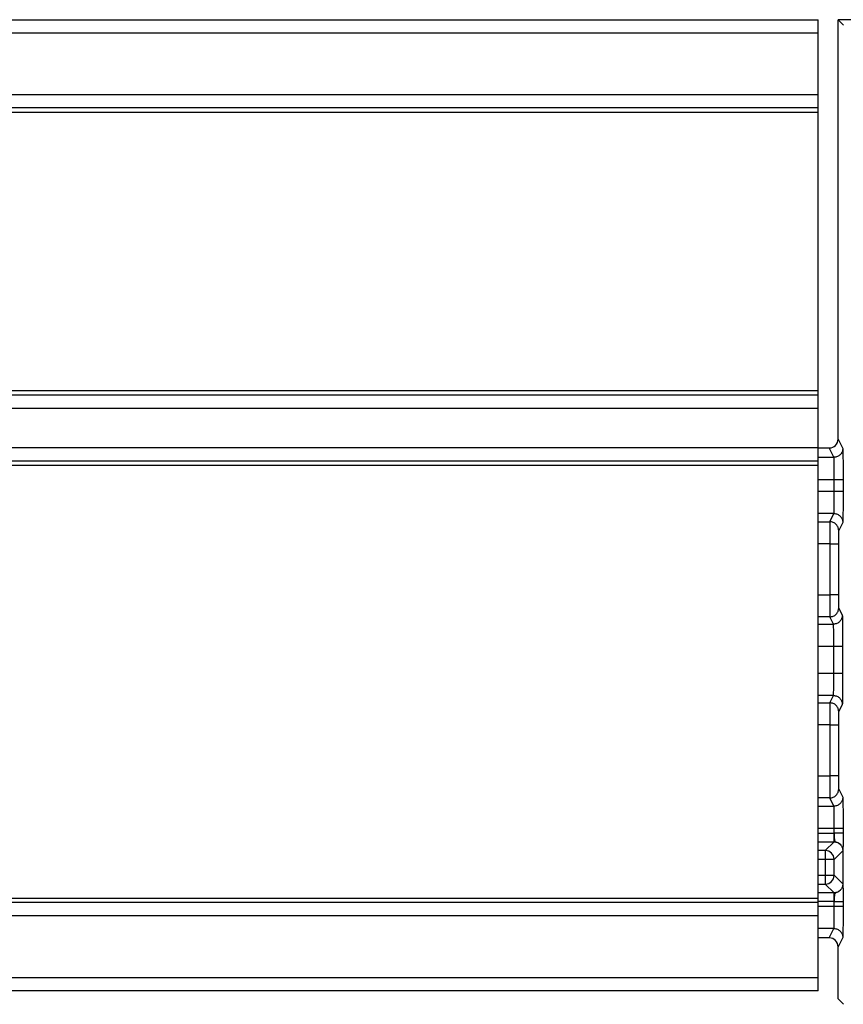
# Model space of a CAD drawing. Header units: millimetres. Extents: x 3234.056 to 3234.956, y 3470.282 to 3471.182.
# Tile 5 of 10: x 3234.914 to 3234.932, y 3470.283 to 3470.305. Entities that reach past the tile are written whole.
import ezdxf

# ---------------------------------------------------------------- set-up
doc = ezdxf.new("R2010")
doc.units = ezdxf.units.MM
doc.layers.add('SANINDUSA', color=3, linetype='Continuous')

msp = doc.modelspace()

# ---------------------------------------------------------------- linework, layer by layer
at = {"layer": 'SANINDUSA'}
for p, q in [((3234.101739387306, 3470.304856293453), (3234.931739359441, 3470.304856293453)), ((3234.931739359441, 3470.304556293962), (3234.931739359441, 3470.304856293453)), ((3234.932312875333, 3470.304732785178), (3234.932189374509, 3470.304856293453)), ((3234.941689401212, 3470.304856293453), (3234.932189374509, 3470.304856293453)), ((3234.932189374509, 3470.295356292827), (3234.932189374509, 3470.304856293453)), ((3234.101739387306, 3470.304556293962), (3234.931739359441, 3470.304556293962)), ((3234.931739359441, 3470.303156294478), (3234.931739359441, 3470.304556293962)), ((3234.931739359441, 3470.303156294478), (3234.101739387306, 3470.303156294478)), ((3234.931739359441, 3470.302856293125), (3234.931739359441, 3470.303156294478)), ((3234.931739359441, 3470.302856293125), (3234.101739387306, 3470.302856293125)), ((3234.931739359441, 3470.302756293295), (3234.931739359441, 3470.302856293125)), ((3234.931739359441, 3470.302756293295), (3234.101739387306, 3470.302756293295)), ((3234.931739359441, 3470.296456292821), (3234.931739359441, 3470.302756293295)), ((3234.101739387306, 3470.296456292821), (3234.931739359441, 3470.296456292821)), ((3234.101739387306, 3470.296356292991), (3234.931739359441, 3470.296356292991)), ((3234.931739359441, 3470.296356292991), (3234.931739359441, 3470.296456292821)), ((3234.931739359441, 3470.2960562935), (3234.931739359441, 3470.296356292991)), ((3234.101739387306, 3470.2960562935), (3234.931739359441, 3470.2960562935)), ((3234.931739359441, 3470.295156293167), (3234.931739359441, 3470.2960562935)), ((3234.932189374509, 3470.295356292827), (3234.932295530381, 3470.295144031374)), ((3234.931739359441, 3470.295156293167), (3234.101739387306, 3470.295156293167)), ((3234.931739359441, 3470.294856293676), (3234.931739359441, 3470.295156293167)), ((3234.931739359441, 3470.295156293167), (3234.931989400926, 3470.295156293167)), ((3234.932095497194, 3470.294944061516), (3234.931989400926, 3470.295156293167)), ((3234.931739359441, 3470.294856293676), (3234.101739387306, 3470.294856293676)), ((3234.931739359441, 3470.294944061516), (3234.932095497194, 3470.294944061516)), ((3234.931739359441, 3470.294756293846), (3234.931739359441, 3470.294856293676)), ((3234.931739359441, 3470.294756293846), (3234.101739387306, 3470.294756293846)), ((3234.931739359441, 3470.28495629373), (3234.931739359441, 3470.294756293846)), ((3234.931739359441, 3470.294444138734), (3234.932101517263, 3470.294444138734)), ((3234.932101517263, 3470.294168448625), (3234.932101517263, 3470.294444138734)), ((3234.932301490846, 3470.294444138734), (3234.932301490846, 3470.294168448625)), ((3234.932101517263, 3470.294168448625), (3234.931739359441, 3470.294168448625)), ((3234.932095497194, 3470.293668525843), (3234.931739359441, 3470.293668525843)), ((3234.932002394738, 3470.293482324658), (3234.932095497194, 3470.293668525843)), ((3234.931739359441, 3470.293482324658), (3234.932002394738, 3470.293482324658)), ((3234.932295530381, 3470.293468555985), (3234.932202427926, 3470.2932823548)), ((3234.931999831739, 3470.292982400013), (3234.931739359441, 3470.292982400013)), ((3234.931999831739, 3470.292982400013), (3234.931999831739, 3470.29183018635)), ((3234.932199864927, 3470.292982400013), (3234.932199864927, 3470.29183018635)), ((3234.931739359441, 3470.29183018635), (3234.931999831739, 3470.29183018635)), ((3234.932202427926, 3470.291530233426), (3234.932284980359, 3470.291365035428)), ((3234.932002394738, 3470.291330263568), (3234.931739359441, 3470.291330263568)), ((3234.932085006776, 3470.291165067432), (3234.932002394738, 3470.291330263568)), ((3234.931739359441, 3470.291165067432), (3234.932085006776, 3470.291165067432)), ((3234.931739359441, 3470.290665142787), (3234.932091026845, 3470.290665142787)), ((3234.932091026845, 3470.290047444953), (3234.932091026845, 3470.290665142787)), ((3234.932291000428, 3470.290665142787), (3234.932291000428, 3470.290047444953)), ((3234.932091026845, 3470.290047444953), (3234.931739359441, 3470.290047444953)), ((3234.932085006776, 3470.289547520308), (3234.931739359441, 3470.289547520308)), ((3234.932002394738, 3470.289382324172), (3234.932085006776, 3470.289547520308)), ((3234.931739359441, 3470.289382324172), (3234.932002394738, 3470.289382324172)), ((3234.932284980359, 3470.289347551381), (3234.932202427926, 3470.289182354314)), ((3234.931999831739, 3470.288882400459), (3234.931739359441, 3470.288882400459)), ((3234.931999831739, 3470.288882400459), (3234.931999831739, 3470.287730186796)), ((3234.932199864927, 3470.288882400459), (3234.932199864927, 3470.287730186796)), ((3234.931739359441, 3470.287730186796), (3234.931999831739, 3470.287730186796)), ((3234.932202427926, 3470.28743023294), (3234.932295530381, 3470.287244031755)), ((3234.932002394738, 3470.287230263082), (3234.931739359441, 3470.287230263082)), ((3234.932095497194, 3470.287044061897), (3234.932002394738, 3470.287230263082)), ((3234.931739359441, 3470.287044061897), (3234.932095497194, 3470.287044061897)), ((3234.931739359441, 3470.286544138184), (3234.932101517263, 3470.286544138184)), ((3234.932101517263, 3470.286431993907), (3234.932101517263, 3470.286544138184)), ((3234.932301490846, 3470.286544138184), (3234.932301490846, 3470.286431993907)), ((3234.931739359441, 3470.286432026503), (3234.932096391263, 3470.286432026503)), ((3234.931739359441, 3470.286232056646), (3234.932096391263, 3470.286232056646)), ((3234.932096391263, 3470.286232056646), (3234.931899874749, 3470.286035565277)), ((3234.931899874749, 3470.286035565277), (3234.931739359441, 3470.286035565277)), ((3234.931899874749, 3470.286035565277), (3234.931899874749, 3470.285835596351)), ((3234.932296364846, 3470.286032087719), (3234.932099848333, 3470.285835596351)), ((3234.932296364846, 3470.286032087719), (3234.93229666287, 3470.28601519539)), ((3234.932296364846, 3470.286032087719), (3234.93229666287, 3470.28601519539)), ((3234.932299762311, 3470.28597742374), (3234.932299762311, 3470.285335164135)), ((3234.931899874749, 3470.285835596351), (3234.931739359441, 3470.285835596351)), ((3234.932099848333, 3470.285835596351), (3234.931899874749, 3470.285835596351)), ((3234.931899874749, 3470.285835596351), (3234.931899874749, 3470.285476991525)), ((3234.932099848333, 3470.285476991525), (3234.932099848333, 3470.285835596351)), ((3234.931739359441, 3470.285476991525), (3234.931899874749, 3470.285476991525)), ((3234.931899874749, 3470.285476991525), (3234.932099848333, 3470.285476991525)), ((3234.931899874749, 3470.285476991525), (3234.931899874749, 3470.285277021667)), ((3234.932099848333, 3470.285476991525), (3234.932296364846, 3470.285280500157)), ((3234.931739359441, 3470.285277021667), (3234.931899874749, 3470.285277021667)), ((3234.931899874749, 3470.285277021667), (3234.932096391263, 3470.285080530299)), ((3234.932096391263, 3470.285080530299), (3234.931739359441, 3470.285080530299)), ((3234.101739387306, 3470.28495629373), (3234.931739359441, 3470.28495629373)), ((3234.931739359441, 3470.2848562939), (3234.101739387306, 3470.2848562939)), ((3234.931739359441, 3470.2848562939), (3234.931739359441, 3470.28495629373)), ((3234.932096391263, 3470.284880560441), (3234.931739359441, 3470.284880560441)), ((3234.931739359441, 3470.284556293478), (3234.931739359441, 3470.2848562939)), ((3234.932101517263, 3470.284768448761), (3234.931739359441, 3470.284768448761)), ((3234.932101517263, 3470.284768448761), (3234.932101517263, 3470.284880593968)), ((3234.932301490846, 3470.284880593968), (3234.932301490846, 3470.284768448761)), ((3234.931739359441, 3470.284556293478), (3234.101739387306, 3470.284556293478)), ((3234.931739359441, 3470.283156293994), (3234.931739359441, 3470.284556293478)), ((3234.932095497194, 3470.284268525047), (3234.931739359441, 3470.284268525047)), ((3234.931989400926, 3470.284056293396), (3234.932095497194, 3470.284268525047)), ((3234.932295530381, 3470.284068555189), (3234.932189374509, 3470.283856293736)), ((3234.931989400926, 3470.284056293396), (3234.931739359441, 3470.284056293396)), ((3234.932189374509, 3470.282676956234), (3234.932189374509, 3470.283856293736)), ((3234.931739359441, 3470.283156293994), (3234.101739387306, 3470.283156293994)), ((3234.931739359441, 3470.282856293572), (3234.931739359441, 3470.283156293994)), ((3234.931739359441, 3470.282856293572), (3234.101739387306, 3470.282856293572)), ((3234.932312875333, 3470.282553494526), (3234.932189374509, 3470.282676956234))]:
    msp.add_line(p, q, dxfattribs=at)
for centre, radius, start, end in [((3234.931899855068, 3470.285835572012), 0.0001999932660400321, 0.006972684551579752, 89.99436151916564), ((3234.931899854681, 3470.285477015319), 0.0001999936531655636, 270.0057493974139, 359.9931832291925)]:
    msp.add_arc(centre, radius, start, end, dxfattribs=at)
for centre, major_axis, ratio, start_param, end_param in [((3234.931989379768, 3470.295356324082), (8.945429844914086e-05, -0.0001789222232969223), 0.999809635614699, 5.819644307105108, 7.390288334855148), ((3234.931989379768, 3470.283856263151), (-8.945429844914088e-05, -0.0001789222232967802), 0.9998096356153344, 2.034489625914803, 3.605133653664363)]:
    msp.add_ellipse(centre, major_axis=major_axis, ratio=ratio, start_param=start_param, end_param=end_param, dxfattribs=at)
for points, knots in [([(3234.932236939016, 3470.295002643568), (3234.932227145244, 3470.294993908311), (3234.932207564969, 3470.294976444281), (3234.932172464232, 3470.294958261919), (3234.932134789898, 3470.294946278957), (3234.932108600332, 3470.294944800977), (3234.932095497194, 3470.294944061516)], [0, 0, 0, 0, 0.250120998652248, 0.5000563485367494, 0.7498686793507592, 1, 1, 1, 1]), ([(3234.932295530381, 3470.295144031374), (3234.932294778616, 3470.295130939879), (3234.93229327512, 3470.295104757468), (3234.932281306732, 3470.295067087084), (3234.932263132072, 3470.295031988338), (3234.932245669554, 3470.29501242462), (3234.932236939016, 3470.295002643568)], [0, 0, 0, 0, 0.2500306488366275, 0.5000502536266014, 0.7500457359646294, 1, 1, 1, 1]), ([(3234.932295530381, 3470.295144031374), (3234.932296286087, 3470.295133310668), (3234.932297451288, 3470.295116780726), (3234.932298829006, 3470.295028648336), (3234.93229978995, 3470.294938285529), (3234.932300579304, 3470.294827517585), (3234.932301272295, 3470.294665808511), (3234.93230140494, 3470.294531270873), (3234.932301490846, 3470.294444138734)], [0, 0, 0, 0, 0.2397225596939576, 0.369621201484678, 0.5000288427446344, 0.6299249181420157, 0.7603240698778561, 1, 1, 1, 1]), ([(3234.932099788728, 3470.294794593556), (3234.93209943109, 3470.294816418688), (3234.932098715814, 3470.29486006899), (3234.932097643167, 3470.294906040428), (3234.932096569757, 3470.294936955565), (3234.93209585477, 3470.294941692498), (3234.932095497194, 3470.294944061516)], [0, 0, 0, 0, 0.2500026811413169, 0.5000058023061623, 0.7499446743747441, 1, 1, 1, 1]), ([(3234.932101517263, 3470.294444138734), (3234.932101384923, 3470.294476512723), (3234.932101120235, 3470.294541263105), (3234.932100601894, 3470.294634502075), (3234.932100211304, 3470.294721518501), (3234.932099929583, 3470.294770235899), (3234.932099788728, 3470.294794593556)], [0, 0, 0, 0, 0.2499862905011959, 0.4999911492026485, 0.7500062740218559, 1, 1, 1, 1]), ([(3234.932101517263, 3470.294444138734), (3234.932114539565, 3470.294444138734), (3234.932140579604, 3470.294444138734), (3234.93217806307, 3470.294444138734), (3234.932213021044, 3470.294444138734), (3234.932232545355, 3470.294444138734), (3234.932242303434, 3470.294444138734)], [0, 0, 0, 0, 0.2500104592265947, 0.4999332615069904, 0.7500710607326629, 1, 1, 1, 1]), ([(3234.932242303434, 3470.294444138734), (3234.932251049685, 3470.294444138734), (3234.932268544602, 3470.294444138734), (3234.932286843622, 3470.294444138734), (3234.932298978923, 3470.294444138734), (3234.932300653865, 3470.294444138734), (3234.932301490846, 3470.294444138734)], [0, 0, 0, 0, 0.2499786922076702, 0.5000263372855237, 0.7501592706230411, 1, 1, 1, 1]), ([(3234.932099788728, 3470.293817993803), (3234.932099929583, 3470.293842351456), (3234.932100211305, 3470.293891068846), (3234.932100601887, 3470.293978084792), (3234.932101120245, 3470.294071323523), (3234.932101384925, 3470.294136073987), (3234.932101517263, 3470.294168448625)], [0, 0, 0, 0, 0.2499936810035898, 0.5000087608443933, 0.7500089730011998, 1, 1, 1, 1]), ([(3234.932242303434, 3470.294168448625), (3234.932232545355, 3470.294168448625), (3234.932213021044, 3470.294168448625), (3234.93217806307, 3470.294168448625), (3234.932140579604, 3470.294168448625), (3234.932114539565, 3470.294168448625), (3234.932101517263, 3470.294168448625)], [0, 0, 0, 0, 0.2499289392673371, 0.5000667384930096, 0.7499895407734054, 1, 1, 1, 1]), ([(3234.932301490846, 3470.294168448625), (3234.932300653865, 3470.294168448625), (3234.932298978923, 3470.294168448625), (3234.932286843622, 3470.294168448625), (3234.932268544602, 3470.294168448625), (3234.932251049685, 3470.294168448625), (3234.932242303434, 3470.294168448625)], [0, 0, 0, 0, 0.2498407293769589, 0.4999736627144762, 0.7500213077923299, 1, 1, 1, 1]), ([(3234.932301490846, 3470.294168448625), (3234.932301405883, 3470.29408131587), (3234.932301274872, 3470.293946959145), (3234.93230057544, 3470.293785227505), (3234.932299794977, 3470.293674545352), (3234.932298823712, 3470.29358406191), (3234.932297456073, 3470.293495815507), (3234.932296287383, 3470.293479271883), (3234.932295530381, 3470.293468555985)], [0, 0, 0, 0, 0.2396765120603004, 0.3695757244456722, 0.4999727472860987, 0.6299065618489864, 0.7602772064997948, 1, 1, 1, 1]), ([(3234.932095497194, 3470.293668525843), (3234.93209585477, 3470.293670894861), (3234.932096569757, 3470.293675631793), (3234.932097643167, 3470.29370654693), (3234.932098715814, 3470.293752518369), (3234.93209943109, 3470.293796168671), (3234.932099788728, 3470.293817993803)], [0, 0, 0, 0, 0.2500553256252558, 0.4999941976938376, 0.749997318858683, 1, 1, 1, 1]), ([(3234.932095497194, 3470.293668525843), (3234.932108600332, 3470.293667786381), (3234.932134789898, 3470.293666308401), (3234.932172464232, 3470.29365432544), (3234.932207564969, 3470.293636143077), (3234.932227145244, 3470.293618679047), (3234.932236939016, 3470.29360994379)], [0, 0, 0, 0, 0.2501313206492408, 0.4999436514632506, 0.749879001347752, 1, 1, 1, 1]), ([(3234.932002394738, 3470.293482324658), (3234.932002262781, 3470.293479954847), (3234.932001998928, 3470.293475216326), (3234.932001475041, 3470.293444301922), (3234.932001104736, 3470.293398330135), (3234.932000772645, 3470.293354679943), (3234.932000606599, 3470.293332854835)], [0, 0, 0, 0, 0.2500553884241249, 0.4999944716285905, 0.7499971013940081, 1, 1, 1, 1]), ([(3234.93214383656, 3470.293423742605), (3234.932134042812, 3470.293432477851), (3234.932114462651, 3470.293449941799), (3234.932079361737, 3470.293468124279), (3234.932041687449, 3470.293480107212), (3234.932015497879, 3470.293481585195), (3234.932002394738, 3470.293482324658)], [0, 0, 0, 0, 0.250122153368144, 0.5000569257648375, 0.7498689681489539, 1, 1, 1, 1]), ([(3234.932236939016, 3470.29360994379), (3234.932245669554, 3470.293600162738), (3234.932263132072, 3470.293580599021), (3234.932281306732, 3470.293545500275), (3234.93229327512, 3470.29350782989), (3234.932294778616, 3470.293481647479), (3234.932295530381, 3470.293468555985)], [0, 0, 0, 0, 0.2499542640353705, 0.4999497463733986, 0.7499693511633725, 1, 1, 1, 1]), ([(3234.932000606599, 3470.293332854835), (3234.932000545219, 3470.293308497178), (3234.932000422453, 3470.293259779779), (3234.932000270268, 3470.293172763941), (3234.931999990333, 3470.293079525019), (3234.931999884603, 3470.293014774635), (3234.931999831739, 3470.292982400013)], [0, 0, 0, 0, 0.2499937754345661, 0.5000089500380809, 0.750008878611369, 1, 1, 1, 1]), ([(3234.932202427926, 3470.2932823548), (3234.932201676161, 3470.293295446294), (3234.932200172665, 3470.293321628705), (3234.932188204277, 3470.29335929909), (3234.932170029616, 3470.293394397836), (3234.932152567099, 3470.293413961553), (3234.93214383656, 3470.293423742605)], [0, 0, 0, 0, 0.2500306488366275, 0.5000502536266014, 0.7500457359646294, 1, 1, 1, 1]), ([(3234.932202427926, 3470.2932823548), (3234.932202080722, 3470.29327770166), (3234.932201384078, 3470.293268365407), (3234.932200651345, 3470.293208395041), (3234.9322002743, 3470.293146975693), (3234.932199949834, 3470.293077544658), (3234.932199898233, 3470.293019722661), (3234.932199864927, 3470.292982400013)], [0, 0, 0, 0, 0.2490215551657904, 0.4996472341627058, 0.6284228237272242, 0.7601562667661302, 1, 1, 1, 1]), ([(3234.931999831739, 3470.292982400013), (3234.932012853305, 3470.292982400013), (3234.932038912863, 3470.292982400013), (3234.932076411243, 3470.292982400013), (3234.932111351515, 3470.292982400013), (3234.932130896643, 3470.292982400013), (3234.932140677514, 3470.292982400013)], [0, 0, 0, 0, 0.2499014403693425, 0.5001181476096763, 0.7498466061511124, 1, 1, 1, 1]), ([(3234.932140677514, 3470.292982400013), (3234.932149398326, 3470.292982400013), (3234.932166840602, 3470.292982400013), (3234.932185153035, 3470.292982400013), (3234.932197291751, 3470.292982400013), (3234.932199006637, 3470.292982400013), (3234.932199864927, 3470.292982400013)], [0, 0, 0, 0, 0.2500024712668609, 0.5000236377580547, 0.7497651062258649, 1, 1, 1, 1]), ([(3234.931999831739, 3470.29183018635), (3234.931999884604, 3470.291797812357), (3234.931999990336, 3470.29173306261), (3234.932000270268, 3470.291639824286), (3234.932000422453, 3470.291552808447), (3234.932000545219, 3470.291504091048), (3234.932000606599, 3470.291479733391)], [0, 0, 0, 0, 0.2499875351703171, 0.4999886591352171, 0.7500050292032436, 1, 1, 1, 1]), ([(3234.932140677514, 3470.29183018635), (3234.932130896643, 3470.29183018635), (3234.932111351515, 3470.29183018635), (3234.932076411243, 3470.29183018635), (3234.932038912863, 3470.29183018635), (3234.932012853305, 3470.29183018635), (3234.931999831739, 3470.29183018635)], [0, 0, 0, 0, 0.2501533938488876, 0.4998818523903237, 0.7500985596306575, 1, 1, 1, 1]), ([(3234.932199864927, 3470.29183018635), (3234.932199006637, 3470.29183018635), (3234.932197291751, 3470.29183018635), (3234.932185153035, 3470.29183018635), (3234.932166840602, 3470.29183018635), (3234.932149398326, 3470.29183018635), (3234.932140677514, 3470.29183018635)], [0, 0, 0, 0, 0.250234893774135, 0.4999763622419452, 0.7499975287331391, 1, 1, 1, 1]), ([(3234.932199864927, 3470.29183018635), (3234.932199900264, 3470.291791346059), (3234.93219997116, 3470.2917134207), (3234.932200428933, 3470.291630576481), (3234.932200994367, 3470.291579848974), (3234.93220159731, 3470.291541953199), (3234.93220210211, 3470.291534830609), (3234.932202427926, 3470.291530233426)], [0, 0, 0, 0, 0.2490327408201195, 0.499634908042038, 0.628442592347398, 0.7601831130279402, 1, 1, 1, 1]), ([(3234.932000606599, 3470.291479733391), (3234.932000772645, 3470.291457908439), (3234.932001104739, 3470.291414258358), (3234.932001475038, 3470.291368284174), (3234.932001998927, 3470.291337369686), (3234.932002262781, 3470.29133263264), (3234.932002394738, 3470.291330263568)], [0, 0, 0, 0, 0.250002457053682, 0.5000069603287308, 0.7499456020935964, 1, 1, 1, 1]), ([(3234.93214383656, 3470.291388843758), (3234.932152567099, 3470.29139862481), (3234.932170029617, 3470.291418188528), (3234.932188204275, 3470.291453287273), (3234.932200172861, 3470.291490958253), (3234.932201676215, 3470.291517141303), (3234.932202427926, 3470.291530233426)], [0, 0, 0, 0, 0.2499513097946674, 0.4999438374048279, 0.7499604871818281, 1, 1, 1, 1]), ([(3234.932002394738, 3470.291330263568), (3234.932015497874, 3470.291331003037), (3234.932041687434, 3470.291332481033), (3234.932079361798, 3470.291344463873), (3234.93211446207, 3470.291362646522), (3234.932134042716, 3470.291380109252), (3234.93214383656, 3470.291388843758)], [0, 0, 0, 0, 0.2501329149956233, 0.4999468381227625, 0.749883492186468, 0.9999999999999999, 0.9999999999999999, 0.9999999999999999, 0.9999999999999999]), ([(3234.932226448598, 3470.291223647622), (3234.932216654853, 3470.291214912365), (3234.9321970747, 3470.291197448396), (3234.932161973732, 3470.291179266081), (3234.932124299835, 3470.29116728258), (3234.932098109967, 3470.291165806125), (3234.932085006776, 3470.291165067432)], [0, 0, 0, 0, 0.2501230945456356, 0.5000588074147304, 0.7498717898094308, 1, 1, 1, 1]), ([(3234.932284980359, 3470.291365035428), (3234.932284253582, 3470.291351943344), (3234.932282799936, 3470.291325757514), (3234.932270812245, 3470.29128809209), (3234.932252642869, 3470.291252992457), (3234.932235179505, 3470.291233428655), (3234.932226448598, 3470.291223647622)], [0, 0, 0, 0, 0.2500021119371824, 0.500035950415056, 0.750040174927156, 1, 1, 1, 1]), ([(3234.932284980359, 3470.291365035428), (3234.932285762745, 3470.291354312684), (3234.93228696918, 3470.291337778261), (3234.932288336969, 3470.29124965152), (3234.932289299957, 3470.291159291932), (3234.932290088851, 3470.291048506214), (3234.932290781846, 3470.290886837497), (3234.932290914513, 3470.290752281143), (3234.932291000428, 3470.290665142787)], [0, 0, 0, 0, 0.2396754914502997, 0.3695785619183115, 0.4999898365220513, 0.6298895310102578, 0.7603173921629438, 1, 1, 1, 1]), ([(3234.932089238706, 3470.29101559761), (3234.932088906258, 3470.291037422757), (3234.932088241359, 3470.291081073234), (3234.932087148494, 3470.291127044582), (3234.932086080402, 3470.291157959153), (3234.932085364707, 3470.291162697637), (3234.932085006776, 3470.291165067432)], [0, 0, 0, 0, 0.2500013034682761, 0.5000047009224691, 0.7499438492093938, 1, 1, 1, 1]), ([(3234.932091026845, 3470.290665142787), (3234.932090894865, 3470.290697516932), (3234.932090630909, 3470.290762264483), (3234.932090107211, 3470.290855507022), (3234.932089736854, 3470.290942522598), (3234.932089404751, 3470.290991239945), (3234.932089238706, 3470.29101559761)], [0, 0, 0, 0, 0.2500020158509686, 0.4999983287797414, 0.7500095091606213, 1, 1, 1, 1]), ([(3234.932091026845, 3470.290665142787), (3234.932104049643, 3470.290665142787), (3234.932130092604, 3470.290665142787), (3234.932167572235, 3470.290665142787), (3234.932202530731, 3470.290665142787), (3234.932222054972, 3470.290665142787), (3234.932231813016, 3470.290665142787)], [0, 0, 0, 0, 0.2499826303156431, 0.4999147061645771, 0.7500617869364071, 1, 1, 1, 1]), ([(3234.932231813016, 3470.290665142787), (3234.932240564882, 3470.290665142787), (3234.932258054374, 3470.290665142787), (3234.93227625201, 3470.290665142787), (3234.932288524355, 3470.290665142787), (3234.932290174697, 3470.290665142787), (3234.932291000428, 3470.290665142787)], [0, 0, 0, 0, 0.2502125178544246, 0.5000179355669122, 0.7498394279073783, 0.9999999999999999, 0.9999999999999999, 0.9999999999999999, 0.9999999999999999]), ([(3234.932089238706, 3470.28969699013), (3234.932089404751, 3470.289721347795), (3234.932089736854, 3470.289770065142), (3234.932090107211, 3470.289857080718), (3234.932090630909, 3470.289950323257), (3234.932090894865, 3470.290015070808), (3234.932091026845, 3470.290047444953)], [0, 0, 0, 0, 0.2499904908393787, 0.5000016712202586, 0.7499979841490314, 1, 1, 1, 1]), ([(3234.932231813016, 3470.290047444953), (3234.932222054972, 3470.290047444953), (3234.932202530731, 3470.290047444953), (3234.932167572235, 3470.290047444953), (3234.932130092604, 3470.290047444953), (3234.932104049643, 3470.290047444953), (3234.932091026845, 3470.290047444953)], [0, 0, 0, 0, 0.2499382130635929, 0.5000852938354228, 0.7500173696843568, 1, 1, 1, 1]), ([(3234.932291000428, 3470.290047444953), (3234.932290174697, 3470.290047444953), (3234.932288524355, 3470.290047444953), (3234.93227625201, 3470.290047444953), (3234.932258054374, 3470.290047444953), (3234.932240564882, 3470.290047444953), (3234.932231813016, 3470.290047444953)], [0, 0, 0, 0, 0.2501605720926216, 0.4999820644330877, 0.7497874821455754, 1, 1, 1, 1]), ([(3234.932291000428, 3470.290047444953), (3234.932290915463, 3470.289960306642), (3234.932290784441, 3470.289825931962), (3234.93229008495, 3470.289664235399), (3234.932289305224, 3470.289553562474), (3234.932288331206, 3470.289463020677), (3234.932286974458, 3470.289374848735), (3234.932285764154, 3470.289358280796), (3234.932284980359, 3470.289347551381)], [0, 0, 0, 0, 0.2396816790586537, 0.3696095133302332, 0.5000093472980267, 0.6299036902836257, 0.7603252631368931, 1, 1, 1, 1]), ([(3234.932085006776, 3470.289547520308), (3234.932085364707, 3470.289549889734), (3234.932086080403, 3470.28955462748), (3234.932087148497, 3470.289585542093), (3234.932088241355, 3470.289631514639), (3234.932088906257, 3470.289675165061), (3234.932089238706, 3470.28969699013)], [0, 0, 0, 0, 0.250055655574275, 0.4999945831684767, 0.7499989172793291, 1, 1, 1, 1]), ([(3234.932085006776, 3470.289547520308), (3234.932098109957, 3470.289546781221), (3234.932124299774, 3470.28954530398), (3234.932161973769, 3470.289533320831), (3234.932197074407, 3470.289515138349), (3234.932216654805, 3470.289497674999), (3234.932226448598, 3470.289488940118)], [0, 0, 0, 0, 0.2501295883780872, 0.4999433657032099, 0.749879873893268, 1, 1, 1, 1]), ([(3234.932226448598, 3470.289488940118), (3234.932235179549, 3470.289479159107), (3234.932252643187, 3470.289459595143), (3234.932270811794, 3470.289424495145), (3234.932282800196, 3470.289386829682), (3234.932284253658, 3470.289360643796), (3234.932284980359, 3470.289347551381)], [0, 0, 0, 0, 0.2499584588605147, 0.4999665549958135, 0.7499933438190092, 0.9999999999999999, 0.9999999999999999, 0.9999999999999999, 0.9999999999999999]), ([(3234.932000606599, 3470.289232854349), (3234.932000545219, 3470.289208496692), (3234.932000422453, 3470.289159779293), (3234.932000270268, 3470.289072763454), (3234.931999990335, 3470.288979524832), (3234.931999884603, 3470.288914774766), (3234.931999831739, 3470.288882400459)], [0, 0, 0, 0, 0.2499943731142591, 0.5000101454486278, 0.7500106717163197, 1, 1, 1, 1]), ([(3234.932002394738, 3470.289382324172), (3234.932002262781, 3470.289379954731), (3234.932001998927, 3470.289375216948), (3234.93200147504, 3470.289344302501), (3234.932001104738, 3470.289298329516), (3234.932000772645, 3470.289254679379), (3234.932000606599, 3470.289232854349)], [0, 0, 0, 0, 0.2500548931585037, 0.4999937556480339, 0.749997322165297, 1, 1, 1, 1]), ([(3234.93214383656, 3470.289323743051), (3234.932134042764, 3470.289332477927), (3234.93211446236, 3470.289349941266), (3234.932079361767, 3470.28936812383), (3234.932041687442, 3470.289380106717), (3234.932015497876, 3470.289381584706), (3234.932002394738, 3470.289382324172)], [0, 0, 0, 0, 0.25011933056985, 0.5000550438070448, 0.7498680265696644, 1, 1, 1, 1]), ([(3234.932202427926, 3470.289182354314), (3234.932201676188, 3470.289195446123), (3234.932200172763, 3470.289221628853), (3234.932188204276, 3470.289259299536), (3234.932170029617, 3470.289294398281), (3234.932152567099, 3470.289313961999), (3234.93214383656, 3470.289323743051)], [0, 0, 0, 0, 0.2500350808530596, 0.5000532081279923, 0.7500472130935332, 1, 1, 1, 1]), ([(3234.932202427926, 3470.289182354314), (3234.932202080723, 3470.289177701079), (3234.932201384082, 3470.289168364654), (3234.932200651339, 3470.289108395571), (3234.932200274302, 3470.289046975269), (3234.932199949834, 3470.288977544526), (3234.932199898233, 3470.288919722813), (3234.932199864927, 3470.288882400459)], [0, 0, 0, 0, 0.2490219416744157, 0.499646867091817, 0.6284242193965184, 0.760157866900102, 0.9999999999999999, 0.9999999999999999, 0.9999999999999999, 0.9999999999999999]), ([(3234.931999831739, 3470.288882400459), (3234.932012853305, 3470.288882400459), (3234.932038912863, 3470.288882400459), (3234.932076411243, 3470.288882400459), (3234.932111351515, 3470.288882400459), (3234.932130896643, 3470.288882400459), (3234.932140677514, 3470.288882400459)], [0, 0, 0, 0, 0.2499014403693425, 0.5001181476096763, 0.7498466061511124, 1, 1, 1, 1]), ([(3234.932140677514, 3470.288882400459), (3234.932149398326, 3470.288882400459), (3234.932166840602, 3470.288882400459), (3234.932185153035, 3470.288882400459), (3234.932197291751, 3470.288882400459), (3234.932199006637, 3470.288882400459), (3234.932199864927, 3470.288882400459)], [0, 0, 0, 0, 0.2500024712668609, 0.5000236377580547, 0.7497651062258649, 1, 1, 1, 1]), ([(3234.931999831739, 3470.287730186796), (3234.931999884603, 3470.287697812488), (3234.931999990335, 3470.287633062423), (3234.932000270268, 3470.2875398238), (3234.932000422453, 3470.287452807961), (3234.932000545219, 3470.287404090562), (3234.932000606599, 3470.287379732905)], [0, 0, 0, 0, 0.2499893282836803, 0.4999898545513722, 0.7500056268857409, 1, 1, 1, 1]), ([(3234.932140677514, 3470.287730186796), (3234.932130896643, 3470.287730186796), (3234.932111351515, 3470.287730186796), (3234.932076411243, 3470.287730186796), (3234.932038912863, 3470.287730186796), (3234.932012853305, 3470.287730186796), (3234.931999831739, 3470.287730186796)], [0, 0, 0, 0, 0.2501533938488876, 0.4998818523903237, 0.7500985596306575, 1, 1, 1, 1]), ([(3234.932199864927, 3470.287730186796), (3234.932199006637, 3470.287730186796), (3234.932197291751, 3470.287730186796), (3234.932185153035, 3470.287730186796), (3234.932166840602, 3470.287730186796), (3234.932149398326, 3470.287730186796), (3234.932140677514, 3470.287730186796)], [0, 0, 0, 0, 0.250234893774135, 0.4999763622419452, 0.7499975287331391, 1, 1, 1, 1]), ([(3234.932199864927, 3470.287730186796), (3234.932199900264, 3470.287691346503), (3234.93219997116, 3470.287613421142), (3234.932200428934, 3470.287530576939), (3234.932200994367, 3470.287479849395), (3234.932201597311, 3470.28744195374), (3234.93220210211, 3470.287434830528), (3234.932202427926, 3470.28743023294)], [0, 0, 0, 0, 0.2490326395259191, 0.4996347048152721, 0.6284423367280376, 0.7601828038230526, 1, 1, 1, 1]), ([(3234.93214383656, 3470.287288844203), (3234.932152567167, 3470.2872986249), (3234.932170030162, 3470.287318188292), (3234.932188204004, 3470.287353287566), (3234.932200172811, 3470.287390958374), (3234.932201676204, 3470.287417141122), (3234.932202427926, 3470.28743023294)], [0, 0, 0, 0, 0.2499480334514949, 0.4999471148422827, 0.7499650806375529, 1, 1, 1, 1]), ([(3234.932000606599, 3470.287379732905), (3234.932000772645, 3470.287357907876), (3234.932001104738, 3470.287314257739), (3234.93200147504, 3470.287268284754), (3234.932001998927, 3470.287237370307), (3234.932002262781, 3470.287232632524), (3234.932002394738, 3470.287230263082)], [0, 0, 0, 0, 0.2500026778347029, 0.500006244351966, 0.7499451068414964, 1, 1, 1, 1]), ([(3234.932002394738, 3470.287230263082), (3234.932015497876, 3470.287231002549), (3234.932041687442, 3470.287232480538), (3234.932079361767, 3470.287244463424), (3234.93211446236, 3470.287262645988), (3234.932134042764, 3470.287280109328), (3234.93214383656, 3470.287288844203)], [0, 0, 0, 0, 0.2501319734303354, 0.499944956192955, 0.7498806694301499, 1, 1, 1, 1]), ([(3234.932295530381, 3470.287244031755), (3234.932294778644, 3470.287230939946), (3234.932293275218, 3470.287204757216), (3234.932281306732, 3470.287167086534), (3234.932263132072, 3470.287131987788), (3234.932245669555, 3470.287112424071), (3234.932236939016, 3470.287102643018)], [0, 0, 0, 0, 0.2500350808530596, 0.5000532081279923, 0.7500472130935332, 1, 1, 1, 1]), ([(3234.932295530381, 3470.287244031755), (3234.932296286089, 3470.287233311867), (3234.932297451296, 3470.287216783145), (3234.932298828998, 3470.287128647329), (3234.932299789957, 3470.28703828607), (3234.9323005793, 3470.286927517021), (3234.932301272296, 3470.286765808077), (3234.93230140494, 3470.286631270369), (3234.932301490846, 3470.286544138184)], [0, 0, 0, 0, 0.2397222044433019, 0.3696215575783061, 0.5000285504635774, 0.629925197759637, 0.7603242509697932, 1, 1, 1, 1]), ([(3234.932236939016, 3470.287102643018), (3234.932227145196, 3470.287093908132), (3234.932207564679, 3470.28707644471), (3234.932172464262, 3470.287058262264), (3234.932134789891, 3470.287046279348), (3234.932108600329, 3470.287044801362), (3234.932095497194, 3470.287044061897)], [0, 0, 0, 0, 0.2501181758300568, 0.5000544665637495, 0.7498677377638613, 0.9999999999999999, 0.9999999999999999, 0.9999999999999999, 0.9999999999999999]), ([(3234.932099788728, 3470.286894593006), (3234.93209943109, 3470.286916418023), (3234.932098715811, 3470.286960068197), (3234.932097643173, 3470.287006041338), (3234.932096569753, 3470.287036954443), (3234.93209585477, 3470.287041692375), (3234.932095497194, 3470.287044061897)], [0, 0, 0, 0, 0.2500025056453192, 0.5000066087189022, 0.7499445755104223, 1, 1, 1, 1]), ([(3234.932101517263, 3470.286544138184), (3234.932101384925, 3470.286576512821), (3234.932101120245, 3470.286641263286), (3234.932100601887, 3470.286734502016), (3234.932100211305, 3470.286821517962), (3234.932099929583, 3470.286870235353), (3234.932099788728, 3470.286894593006)], [0, 0, 0, 0, 0.2499910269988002, 0.4999912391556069, 0.7500063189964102, 1, 1, 1, 1]), ([(3234.932101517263, 3470.286544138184), (3234.932114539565, 3470.286544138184), (3234.932140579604, 3470.286544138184), (3234.93217806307, 3470.286544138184), (3234.932213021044, 3470.286544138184), (3234.932232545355, 3470.286544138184), (3234.932242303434, 3470.286544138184)], [0, 0, 0, 0, 0.2500104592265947, 0.4999332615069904, 0.7500710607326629, 1, 1, 1, 1]), ([(3234.932242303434, 3470.286544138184), (3234.932251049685, 3470.286544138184), (3234.932268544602, 3470.286544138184), (3234.932286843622, 3470.286544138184), (3234.932298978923, 3470.286544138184), (3234.932300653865, 3470.286544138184), (3234.932301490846, 3470.286544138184)], [0, 0, 0, 0, 0.2499786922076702, 0.5000263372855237, 0.7501592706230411, 1, 1, 1, 1]), ([(3234.932096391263, 3470.286291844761), (3234.932096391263, 3470.286301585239), (3234.932096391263, 3470.286321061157), (3234.932096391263, 3470.28635589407), (3234.932096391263, 3470.286393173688), (3234.932096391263, 3470.286419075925), (3234.932096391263, 3470.286432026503)], [0, 0, 0, 0, 0.2500479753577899, 0.4999665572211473, 0.7499936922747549, 1, 1, 1, 1]), ([(3234.932101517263, 3470.286431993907), (3234.932101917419, 3470.286407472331), (3234.932102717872, 3470.286358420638), (3234.932104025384, 3470.28631342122), (3234.932105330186, 3470.286293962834), (3234.932105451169, 3470.286292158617)], [0, 0, 0, 0, 0.4756057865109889, 0.951377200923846, 1, 1, 1, 1]), ([(3234.932242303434, 3470.286431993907), (3234.932232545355, 3470.286431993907), (3234.932213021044, 3470.286431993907), (3234.93217806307, 3470.286431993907), (3234.932140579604, 3470.286431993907), (3234.932114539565, 3470.286431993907), (3234.932101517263, 3470.286431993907)], [0, 0, 0, 0, 0.2499289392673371, 0.5000667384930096, 0.7499895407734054, 1, 1, 1, 1]), ([(3234.932301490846, 3470.286431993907), (3234.932300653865, 3470.286431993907), (3234.932298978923, 3470.286431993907), (3234.932286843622, 3470.286431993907), (3234.932268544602, 3470.286431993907), (3234.932251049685, 3470.286431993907), (3234.932242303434, 3470.286431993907)], [0, 0, 0, 0, 0.2498407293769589, 0.4999736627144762, 0.7500213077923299, 1, 1, 1, 1]), ([(3234.932301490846, 3470.286431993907), (3234.932301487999, 3470.286400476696), (3234.932301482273, 3470.286337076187), (3234.932301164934, 3470.286247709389), (3234.93230066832, 3470.286167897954), (3234.932300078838, 3470.286104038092), (3234.932299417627, 3470.286057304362), (3234.93229860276, 3470.286040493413), (3234.932298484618, 3470.286034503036), (3234.932298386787, 3470.286033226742), (3234.93229839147, 3470.286032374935), (3234.9322983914, 3470.286031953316), (3234.932298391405, 3470.286031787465), (3234.932298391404, 3470.286031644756), (3234.932298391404, 3470.286031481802), (3234.932298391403, 3470.286031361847), (3234.932298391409, 3470.286031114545), (3234.932298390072, 3470.286027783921), (3234.932298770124, 3470.286026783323), (3234.932299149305, 3470.286011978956), (3234.93229951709, 3470.28599124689), (3234.932299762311, 3470.28597742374)], [0, 0, 0, 0, 0.1253191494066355, 0.2520939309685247, 0.3767046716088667, 0.5044203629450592, 0.6275406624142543, 0.7559100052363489, 0.7673540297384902, 0.7740381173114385, 0.7757651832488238, 0.7760216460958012, 0.7762348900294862, 0.7764458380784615, 0.7766522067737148, 0.7768971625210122, 0.777139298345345, 0.7778656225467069, 0.8114353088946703, 0.8742740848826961, 1, 1, 1, 1]), ([(3234.932096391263, 3470.286232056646), (3234.932096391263, 3470.286233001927), (3234.932096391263, 3470.286234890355), (3234.932096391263, 3470.286247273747), (3234.932096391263, 3470.286265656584), (3234.932096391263, 3470.28628311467), (3234.932096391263, 3470.286291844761)], [0, 0, 0, 0, 0.2502670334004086, 0.4999689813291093, 0.7499544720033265, 1, 1, 1, 1]), ([(3234.932096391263, 3470.286232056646), (3234.932109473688, 3470.286231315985), (3234.932135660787, 3470.286229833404), (3234.932173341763, 3470.286217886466), (3234.932208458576, 3470.28619970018), (3234.932228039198, 3470.286182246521), (3234.932237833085, 3470.286173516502)], [0, 0, 0, 0, 0.2497612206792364, 0.4999472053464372, 0.7498822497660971, 1, 1, 1, 1]), ([(3234.932105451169, 3470.286292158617), (3234.932106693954, 3470.286277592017), (3234.932108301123, 3470.286258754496), (3234.932118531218, 3470.286244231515), (3234.932128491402, 3470.286237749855), (3234.932143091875, 3470.286232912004), (3234.932165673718, 3470.286222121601), (3234.932204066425, 3470.286216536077), (3234.93223666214, 3470.286180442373), (3234.932264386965, 3470.286145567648), (3234.93228139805, 3470.286112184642), (3234.932297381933, 3470.286070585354), (3234.932296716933, 3470.286038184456), (3234.932296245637, 3470.286015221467)], [0, 0, 0, 0, 0.159601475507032, 0.2063965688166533, 0.2596755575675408, 0.2935327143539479, 0.349245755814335, 0.446754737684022, 0.5693971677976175, 0.6817239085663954, 0.7705143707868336, 0.8373601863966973, 1, 1, 1, 1]), ([(3234.932237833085, 3470.286173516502), (3234.93224656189, 3470.286163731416), (3234.93226402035, 3470.286144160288), (3234.932282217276, 3470.286109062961), (3234.932294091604, 3470.28607136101), (3234.932295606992, 3470.286045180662), (3234.932296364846, 3470.286032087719)], [0, 0, 0, 0, 0.2500093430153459, 0.5000430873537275, 0.7499686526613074, 1, 1, 1, 1]), ([(3234.93229666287, 3470.28601519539), (3234.932297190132, 3470.286009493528), (3234.932298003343, 3470.286000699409), (3234.932299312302, 3470.285984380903), (3234.932299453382, 3470.285976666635), (3234.932299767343, 3470.285975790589), (3234.93229976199, 3470.285976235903), (3234.932299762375, 3470.285976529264), (3234.932299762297, 3470.285976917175), (3234.932299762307, 3470.285977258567), (3234.932299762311, 3470.28597742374)], [0, 0, 0, 0, 0.5515839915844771, 0.8507212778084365, 0.9580784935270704, 0.9858559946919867, 0.9904973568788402, 0.994079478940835, 0.9971355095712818, 1, 1, 1, 1]), ([(3234.932296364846, 3470.285280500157), (3234.932295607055, 3470.285267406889), (3234.932294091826, 3470.2852412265), (3234.932282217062, 3470.285203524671), (3234.932264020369, 3470.285168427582), (3234.932246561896, 3470.285148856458), (3234.932237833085, 3470.285139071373)], [0, 0, 0, 0, 0.2500372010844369, 0.4999570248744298, 0.7499907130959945, 1, 1, 1, 1]), ([(3234.932299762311, 3470.285335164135), (3234.932299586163, 3470.285320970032), (3234.932299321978, 3470.285299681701), (3234.932298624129, 3470.285288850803), (3234.932298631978, 3470.285284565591), (3234.932298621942, 3470.285283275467), (3234.932298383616, 3470.285281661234), (3234.932298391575, 3470.285281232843), (3234.932298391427, 3470.285281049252), (3234.932298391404, 3470.285281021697)], [0, 0, 0, 0, 0.555835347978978, 0.833642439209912, 0.8500180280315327, 0.972231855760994, 0.9901325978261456, 0.99851905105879, 1, 1, 1, 1]), ([(3234.932298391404, 3470.285281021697), (3234.932298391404, 3470.28528099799), (3234.932298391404, 3470.28528093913), (3234.932298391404, 3470.285280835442), (3234.932298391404, 3470.28528072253), (3234.932298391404, 3470.285280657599), (3234.932298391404, 3470.285280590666), (3234.932298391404, 3470.285280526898), (3234.932298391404, 3470.285280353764), (3234.932298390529, 3470.285251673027), (3234.932299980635, 3470.28523832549), (3234.932300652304, 3470.285144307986), (3234.932301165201, 3470.285065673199), (3234.932301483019, 3470.284975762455), (3234.932301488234, 3470.284912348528), (3234.932301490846, 3470.284880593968)], [0, 0, 0, 0, 0.0003312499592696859, 0.0008223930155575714, 0.0009979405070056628, 0.00107265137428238, 0.001147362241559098, 0.001330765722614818, 0.001518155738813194, 0.002123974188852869, 0.3519635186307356, 0.5136838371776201, 0.6760986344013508, 0.837806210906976, 1, 1, 1, 1]), ([(3234.932237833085, 3470.285139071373), (3234.932228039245, 3470.285130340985), (3234.932208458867, 3470.285112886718), (3234.932173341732, 3470.285094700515), (3234.932135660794, 3470.285082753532), (3234.932109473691, 3470.285081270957), (3234.932096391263, 3470.285080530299)], [0, 0, 0, 0, 0.2501205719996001, 0.5000546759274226, 0.7502397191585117, 1, 1, 1, 1]), ([(3234.932096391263, 3470.285020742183), (3234.932096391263, 3470.285029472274), (3234.932096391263, 3470.28504693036), (3234.932096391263, 3470.285065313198), (3234.932096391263, 3470.285077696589), (3234.932096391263, 3470.285079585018), (3234.932096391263, 3470.285080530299)], [0, 0, 0, 0, 0.2500455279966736, 0.5000310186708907, 0.7497329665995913, 1, 1, 1, 1]), ([(3234.932096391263, 3470.285020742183), (3234.932096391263, 3470.285029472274), (3234.932096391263, 3470.28504693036), (3234.932096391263, 3470.285065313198), (3234.932096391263, 3470.285077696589), (3234.932096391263, 3470.285079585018), (3234.932096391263, 3470.285080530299)], [0, 0, 0, 0, 0.2500455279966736, 0.5000310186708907, 0.7497329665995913, 1, 1, 1, 1]), ([(3234.932096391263, 3470.284880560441), (3234.932096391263, 3470.28489351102), (3234.932096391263, 3470.284919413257), (3234.932096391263, 3470.284956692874), (3234.932096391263, 3470.284991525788), (3234.932096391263, 3470.285011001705), (3234.932096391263, 3470.285020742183)], [0, 0, 0, 0, 0.2500063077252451, 0.5000334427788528, 0.7499520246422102, 1, 1, 1, 1]), ([(3234.932105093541, 3470.285020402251), (3234.932104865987, 3470.285017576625), (3234.932103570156, 3470.285001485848), (3234.932102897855, 3470.284971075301), (3234.932102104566, 3470.284926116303), (3234.932101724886, 3470.284896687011), (3234.932101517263, 3470.284880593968)], [0, 0, 0, 0, 0.07546511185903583, 0.4297427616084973, 0.6881619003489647, 1, 1, 1, 1]), ([(3234.932239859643, 3470.285138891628), (3234.932236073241, 3470.285135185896), (3234.932218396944, 3470.285117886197), (3234.932187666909, 3470.285097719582), (3234.932153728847, 3470.28508458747), (3234.932136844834, 3470.285077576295), (3234.932123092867, 3470.285070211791), (3234.932112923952, 3470.285059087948), (3234.932107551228, 3470.285041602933), (3234.932105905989, 3470.285027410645), (3234.932105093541, 3470.285020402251)], [0, 0, 0, 0, 0.06636527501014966, 0.3098171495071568, 0.4571704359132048, 0.5208321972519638, 0.5873388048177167, 0.7401886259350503, 0.8717006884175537, 1, 1, 1, 1]), ([(3234.932099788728, 3470.284417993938), (3234.932099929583, 3470.284442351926), (3234.932100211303, 3470.284491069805), (3234.932100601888, 3470.284578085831), (3234.932101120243, 3470.284671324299), (3234.932101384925, 3470.28473607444), (3234.932101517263, 3470.284768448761)], [0, 0, 0, 0, 0.2499956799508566, 0.5000108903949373, 0.7500112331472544, 1, 1, 1, 1]), ([(3234.932101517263, 3470.284880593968), (3234.932114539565, 3470.284880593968), (3234.932140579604, 3470.284880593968), (3234.93217806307, 3470.284880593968), (3234.932213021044, 3470.284880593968), (3234.932232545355, 3470.284880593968), (3234.932242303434, 3470.284880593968)], [0, 0, 0, 0, 0.2500104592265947, 0.4999332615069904, 0.7500710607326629, 1, 1, 1, 1]), ([(3234.932242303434, 3470.284768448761), (3234.932232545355, 3470.284768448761), (3234.932213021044, 3470.284768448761), (3234.93217806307, 3470.284768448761), (3234.932140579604, 3470.284768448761), (3234.932114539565, 3470.284768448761), (3234.932101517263, 3470.284768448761)], [0, 0, 0, 0, 0.2499289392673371, 0.5000667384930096, 0.7499895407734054, 1, 1, 1, 1]), ([(3234.932242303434, 3470.284880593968), (3234.932251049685, 3470.284880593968), (3234.932268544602, 3470.284880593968), (3234.932286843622, 3470.284880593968), (3234.932298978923, 3470.284880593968), (3234.932300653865, 3470.284880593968), (3234.932301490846, 3470.284880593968)], [0, 0, 0, 0, 0.2499786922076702, 0.5000263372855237, 0.7501592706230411, 1, 1, 1, 1]), ([(3234.932301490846, 3470.284768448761), (3234.932300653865, 3470.284768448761), (3234.932298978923, 3470.284768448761), (3234.932286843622, 3470.284768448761), (3234.932268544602, 3470.284768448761), (3234.932251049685, 3470.284768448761), (3234.932242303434, 3470.284768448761)], [0, 0, 0, 0, 0.2498407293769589, 0.4999736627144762, 0.7500213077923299, 1, 1, 1, 1]), ([(3234.932301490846, 3470.284768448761), (3234.932301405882, 3470.28468131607), (3234.93230127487, 3470.284546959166), (3234.932300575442, 3470.284385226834), (3234.932299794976, 3470.284274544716), (3234.932298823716, 3470.284184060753), (3234.932297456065, 3470.284095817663), (3234.932296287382, 3470.284079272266), (3234.932295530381, 3470.284068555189)], [0, 0, 0, 0, 0.2396764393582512, 0.3695763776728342, 0.4999733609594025, 0.6299071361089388, 0.7602769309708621, 1, 1, 1, 1]), ([(3234.932095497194, 3470.284268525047), (3234.93209585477, 3470.284270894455), (3234.932096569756, 3470.284275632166), (3234.932097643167, 3470.284306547), (3234.932098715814, 3470.284352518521), (3234.93209943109, 3470.284396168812), (3234.932099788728, 3470.284417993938)], [0, 0, 0, 0, 0.2500555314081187, 0.4999943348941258, 0.7499973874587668, 1, 1, 1, 1]), ([(3234.932095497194, 3470.284268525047), (3234.932108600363, 3470.284267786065), (3234.932134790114, 3470.284266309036), (3234.932172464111, 3470.284254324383), (3234.932207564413, 3470.284236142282), (3234.932227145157, 3470.284218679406), (3234.932236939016, 3470.284209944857)], [0, 0, 0, 0, 0.2501323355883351, 0.4999479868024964, 0.7498849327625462, 1, 1, 1, 1]), ([(3234.932236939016, 3470.284209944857), (3234.932245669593, 3470.284200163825), (3234.93226313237, 3470.284180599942), (3234.932281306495, 3470.284145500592), (3234.932293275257, 3470.284107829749), (3234.932294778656, 3470.284081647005), (3234.932295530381, 3470.284068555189)], [0, 0, 0, 0, 0.2499514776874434, 0.4999494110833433, 0.7499662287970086, 1, 1, 1, 1])]:
    msp.add_open_spline(points, degree=3, knots=knots, dxfattribs=at)

doc.saveas('drawing.dxf')
